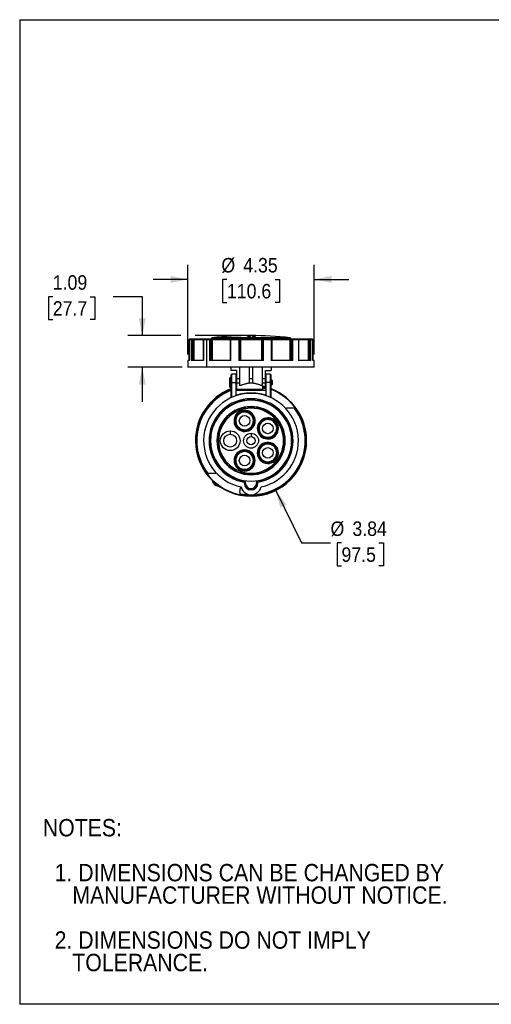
# Model space of a CAD drawing. Header units: inches. Extents: x 0 to 44.2, y 0 to 34.
# Tile 1 of 9: x 0 to 16.3, y 0 to 34. Entities that reach past the tile are written whole.
import ezdxf

# ---------------------------------------------------------------- set-up
doc = ezdxf.new("R2010")
doc.units = ezdxf.units.IN
doc.header["$LTSCALE"] = 4
doc.header["$MEASUREMENT"] = 0
doc.linetypes.add('SLD-Solid', pattern=[0])
doc.layers.add('DIMENSIONS', color=140, linetype='SLD-Solid', lineweight=25)
doc.layers.add('TEXT', color=140, linetype='SLD-Solid', lineweight=25)
doc.layers.add('SLD-DEFPOINTS', color=7, linetype='Continuous')
doc.styles.add('SLDTEXTSTYLE0', font='GOTHIC.TTF', dxfattribs={"width": 0.913})
doc.dimstyles.new('SLDDIMSTYLE0', dxfattribs={"dimtxt": 0.5, "dimasz": 0.6, "dimexe": 0, "dimexo": 0.0625, "dimgap": 0.125, "dimtad": 0, "dimtih": 1, "dimtoh": 1, "dimrnd": 1e-09, "dimzin": 12, "dimdsep": 46, "dimtxsty": 'SLDTEXTSTYLE0', "dimsah": 1, "dimcen": 0, "dimadec": 0, "dimazin": 3, "dimtfac": 1, "dimtofl": 0, "dimtmove": 0, "dimatfit": 3, "dimfxl": 0, "dimfrac": 2, "dimtolj": 1, "dimtzin": 12, "dimarcsym": 0})
doc.dimstyles.new('SLDDIMSTYLE1', dxfattribs={"dimtxt": 0.5, "dimasz": 0.6, "dimexe": 0, "dimexo": 0.0625, "dimgap": 0.125, "dimtad": 0, "dimtih": 1, "dimtoh": 1, "dimrnd": 1e-09, "dimzin": 12, "dimdsep": 46, "dimtxsty": 'SLDTEXTSTYLE0', "dimsah": 1, "dimcen": 0.09, "dimadec": 0, "dimazin": 3, "dimtfac": 1, "dimtmove": 0, "dimatfit": 0, "dimfxl": 0, "dimfrac": 2, "dimtolj": 1, "dimtzin": 12, "dimarcsym": 0})
doc.dimstyles.new('SLDDIMSTYLE2', dxfattribs={"dimtxt": 0.5, "dimasz": 0.6, "dimexe": 0, "dimexo": 0.0625, "dimgap": 0.125, "dimtad": 0, "dimtih": 1, "dimtoh": 1, "dimrnd": 1e-09, "dimzin": 12, "dimdsep": 46, "dimtxsty": 'SLDTEXTSTYLE0', "dimsah": 1, "dimcen": 0.09, "dimadec": 0, "dimazin": 3, "dimtfac": 1, "dimtdec": 3, "dimtmove": 0, "dimatfit": 0, "dimfxl": 0, "dimfrac": 2, "dimtolj": 1, "dimtzin": 12, "dimarcsym": 0})

# ---------------------------------------------------------------- blocks, each defined once
blk = doc.blocks.new('Block2')
at = {"color": 7, "linetype": 'SLD-Solid', "lineweight": 18}
for p, q in [((44, 34), (0, 34)), ((0, 0), (0, 34)), ((44, 0), (44, 34)), ((44, 0), (0, 0))]:
    blk.add_line(p, q, dxfattribs=at)
blk = doc.blocks.new('SW_NOTE_0_3')
at = {"layer": 'TEXT', "color": 0, "char_height": 0.6, "attachment_point": 1, "style": 'SLDTEXTSTYLE0'}
for s, insert in [('NOTES:', (0, 0.766)), ('  1. DIMENSIONS CAN BE CHANGED BY     ', (0, -0.785)), ('     MANUFACTURER WITHOUT NOTICE.', (0, -1.561)), ('  2. DIMENSIONS DO NOT IMPLY ', (0, -3.113)), ('     TOLERANCE.', (0, -3.889))]:
    blk.add_mtext(s, dxfattribs=dict(at, insert=insert))
blk = doc.blocks.new('_D')
at = {"layer": 'DIMENSIONS'}
for p, q in [((8.829, 17.742), (9.722, 15.934)), ((9.722, 15.934), (10.722, 15.934)), ((11.099, 15.934), (10.947, 15.934)), ((10.947, 15.934), (10.947, 15.14)), ((12.392, 15.934), (12.544, 15.934)), ((12.544, 15.934), (12.544, 15.14)), ((10.947, 15.14), (11.099, 15.14)), ((12.544, 15.14), (12.392, 15.14))]:
    blk.add_line(p, q, dxfattribs=at)
blk.add_solid([(8.829, 17.742), (8.987, 17.151), (9.202, 17.257)], dxfattribs=at)
at = {"layer": 'DIMENSIONS', "char_height": 0.5, "attachment_point": 1, "style": 'SLDTEXTSTYLE0'}
for s, insert in [('%%c', (10.722, 16.674)), ('3.84', (11.476, 16.674)), ('97.5', (11.099, 15.779))]:
    blk.add_mtext(s, dxfattribs=dict(at, insert=insert))
blk = doc.blocks.new('_D_1')
at = {"layer": 'DIMENSIONS'}
for p, q in [((5.803, 22.436), (5.803, 25.532)), ((10.155, 22.436), (10.155, 25.532)), ((5.803, 25.032), (4.603, 25.032)), ((7.148, 25.032), (6.996, 25.032)), ((6.996, 25.032), (6.996, 24.238)), ((8.81, 25.032), (8.963, 25.032)), ((8.963, 25.032), (8.963, 24.238)), ((10.155, 25.032), (11.355, 25.032)), ((6.996, 24.238), (7.148, 24.238)), ((8.963, 24.238), (8.81, 24.238))]:
    blk.add_line(p, q, dxfattribs=at)
for points in [[(5.803, 25.032), (5.203, 25.152), (5.203, 24.912)], [(10.155, 25.032), (10.755, 24.912), (10.755, 25.152)]]:
    blk.add_solid(points, dxfattribs=at)
at = {"layer": 'DIMENSIONS', "char_height": 0.5, "attachment_point": 1, "style": 'SLDTEXTSTYLE0'}
for s, insert in [('%%c', (6.956, 25.772)), ('4.35', (7.71, 25.772)), ('110.6', (7.148, 24.877))]:
    blk.add_mtext(s, dxfattribs=dict(at, insert=insert))
blk = doc.blocks.new('_D_2')
at = {"layer": 'DIMENSIONS'}
for p, q in [((1.141, 24.436), (0.989, 24.436)), ((0.989, 24.436), (0.989, 23.642)), ((2.434, 24.436), (2.587, 24.436)), ((2.587, 24.436), (2.587, 23.642)), ((3.228, 24.439), (4.228, 24.439)), ((4.228, 24.439), (4.228, 23.091)), ((0.989, 23.642), (1.141, 23.642)), ((2.587, 23.642), (2.434, 23.642)), ((5.553, 23.091), (3.728, 23.091)), ((7.779, 23.091), (6.053, 23.091)), ((5.603, 21.999), (3.728, 21.999)), ((4.228, 21.999), (4.228, 20.799))]:
    blk.add_line(p, q, dxfattribs=at)
for points in [[(4.228, 23.091), (4.348, 23.691), (4.108, 23.691)], [(4.228, 21.999), (4.108, 21.399), (4.348, 21.399)]]:
    blk.add_solid(points, dxfattribs=at)
at = {"layer": 'DIMENSIONS', "char_height": 0.5, "attachment_point": 1, "style": 'SLDTEXTSTYLE0'}
for s, insert in [('1.09', (1.141, 25.176)), ('27.7', (1.141, 24.28))]:
    blk.add_mtext(s, dxfattribs=dict(at, insert=insert))

msp = doc.modelspace()

# ---------------------------------------------------------------- linework, layer by layer
at = {"color": 7, "linetype": 'SLD-Solid'}
for p, q in [((0, 34), (0, 0)), ((0, 34), (44, 34)), ((44, 0), (0, 0))]:
    msp.add_line(p, q, dxfattribs=at)
for p, q in [((5.844, 22.952), (5.844, 22.236)), ((5.844, 22.952), (5.845, 22.952)), ((5.845, 22.236), (5.845, 22.952)), ((5.845, 22.952), (5.918, 22.952)), ((5.857, 22.964), (5.856, 22.964)), ((5.929, 22.964), (5.857, 22.964)), ((5.918, 22.952), (5.918, 22.236)), ((5.918, 22.952), (5.965, 22.952)), ((5.962, 22.964), (5.929, 22.964)), ((5.993, 22.964), (5.962, 22.964)), ((5.965, 22.236), (5.965, 22.952)), ((5.965, 22.952), (5.996, 22.952)), ((6.016, 22.964), (5.993, 22.964)), ((5.996, 22.952), (5.996, 22.236)), ((5.996, 22.952), (6.01, 22.952)), ((6.01, 22.952), (6.01, 22.236)), ((6.01, 22.952), (6.335, 22.952)), ((6.019, 22.964), (6.016, 22.964)), ((6.346, 22.964), (6.016, 22.964)), ((6.345, 22.964), (6.019, 22.964)), ((6.335, 22.952), (6.335, 22.236)), ((6.335, 22.952), (6.344, 22.952)), ((6.344, 22.236), (6.344, 22.952)), ((6.344, 22.952), (6.44, 22.952)), ((6.353, 22.964), (6.346, 22.964)), ((6.551, 22.964), (6.353, 22.964)), ((6.44, 22.952), (6.44, 21.999)), ((6.44, 22.952), (6.543, 22.952)), ((6.543, 22.952), (6.543, 22.236)), ((6.543, 22.952), (6.597, 22.952)), ((6.588, 22.964), (6.551, 22.964)), ((6.611, 22.964), (6.588, 22.964)), ((6.597, 22.236), (6.597, 22.952)), ((6.597, 22.952), (6.619, 22.952)), ((6.601, 22.975), (6.601, 22.964)), ((6.601, 22.975), (7.979, 22.975)), ((6.635, 22.964), (6.611, 22.964)), ((6.619, 22.952), (6.619, 22.236)), ((6.619, 22.952), (6.635, 22.952)), ((6.641, 22.964), (6.635, 22.964)), ((7.269, 22.964), (6.635, 22.964)), ((6.635, 22.952), (6.635, 22.236)), ((6.635, 22.952), (7.257, 22.952)), ((7.979, 23.014), (6.636, 23.014)), ((7.26, 22.964), (6.641, 22.964)), ((7.255, 22.952), (7.255, 22.236)), ((7.255, 22.952), (7.282, 22.952)), ((7.285, 22.964), (7.267, 22.964)), ((7.282, 22.236), (7.282, 22.952)), ((7.282, 22.952), (7.553, 22.952)), ((7.555, 22.964), (7.285, 22.964)), ((7.553, 22.952), (7.553, 22.236)), ((7.553, 22.952), (7.598, 22.952)), ((7.587, 22.964), (7.555, 22.964)), ((7.595, 22.964), (7.587, 22.964)), ((7.613, 22.964), (7.595, 22.964)), ((7.598, 22.236), (7.598, 22.952)), ((7.598, 22.952), (7.607, 22.952)), ((7.607, 22.952), (7.607, 22.236)), ((7.607, 22.952), (7.62, 22.952)), ((7.622, 22.964), (7.613, 22.964)), ((8.345, 22.964), (7.613, 22.964)), ((7.62, 22.952), (7.62, 22.236)), ((7.62, 22.952), (8.338, 22.952)), ((8.337, 22.964), (7.622, 22.964)), ((7.841, 23.082), (7.841, 23.07)), ((7.95, 23.088), (7.95, 23.087)), ((7.95, 23.087), (7.95, 23.079)), ((7.95, 23.079), (7.95, 23.077)), ((7.95, 23.077), (7.95, 23.065)), ((9.322, 23.014), (7.979, 23.014)), ((7.979, 22.975), (9.357, 22.975)), ((8.009, 23.083), (8.009, 23.071)), ((8.097, 23.083), (8.097, 23.081)), ((8.117, 23.087), (8.117, 23.086)), ((8.117, 23.086), (8.117, 23.078)), ((8.117, 23.078), (8.117, 23.076)), ((8.117, 23.076), (8.117, 23.064)), ((8.338, 22.952), (8.338, 22.236)), ((8.338, 22.952), (8.352, 22.952)), ((8.363, 22.964), (8.345, 22.964)), ((8.352, 22.952), (8.352, 22.236)), ((8.352, 22.952), (8.36, 22.952)), ((8.36, 22.952), (8.36, 22.236)), ((8.36, 22.952), (8.406, 22.952)), ((8.371, 22.964), (8.363, 22.964)), ((8.403, 22.964), (8.371, 22.964)), ((8.673, 22.964), (8.403, 22.964)), ((8.406, 22.236), (8.406, 22.952)), ((8.406, 22.952), (8.677, 22.952)), ((8.692, 22.964), (8.673, 22.964)), ((8.677, 22.952), (8.677, 22.236)), ((8.677, 22.952), (8.704, 22.952)), ((9.324, 22.964), (8.69, 22.964)), ((9.317, 22.964), (8.698, 22.964)), ((8.701, 22.952), (9.323, 22.952)), ((8.704, 22.236), (8.704, 22.952)), ((9.324, 22.964), (9.317, 22.964)), ((9.323, 22.952), (9.323, 22.236)), ((9.323, 22.952), (9.339, 22.952)), ((9.348, 22.964), (9.324, 22.964)), ((9.339, 22.952), (9.339, 22.236)), ((9.339, 22.952), (9.362, 22.952)), ((9.37, 22.964), (9.348, 22.964)), ((9.357, 22.964), (9.357, 22.975)), ((9.362, 22.952), (9.362, 22.236)), ((9.362, 22.952), (9.416, 22.952)), ((9.408, 22.964), (9.37, 22.964)), ((9.605, 22.964), (9.408, 22.964)), ((9.416, 22.236), (9.416, 22.952)), ((9.416, 22.952), (9.614, 22.952)), ((9.612, 22.964), (9.605, 22.964)), ((9.942, 22.964), (9.612, 22.964)), ((9.939, 22.964), (9.614, 22.964)), ((9.614, 22.952), (9.614, 22.236)), ((9.614, 22.952), (9.624, 22.952)), ((9.624, 22.236), (9.624, 22.952)), ((9.624, 22.952), (9.948, 22.952)), ((9.966, 22.964), (9.942, 22.964)), ((9.948, 22.952), (9.948, 22.236)), ((9.948, 22.952), (9.962, 22.952)), ((9.962, 22.952), (9.962, 22.236)), ((9.962, 22.952), (9.993, 22.952)), ((9.996, 22.964), (9.966, 22.964)), ((9.993, 22.952), (9.993, 22.236)), ((9.993, 22.952), (10.04, 22.952)), ((10.029, 22.964), (9.996, 22.964)), ((10.102, 22.964), (10.029, 22.964)), ((10.04, 22.236), (10.04, 22.952)), ((10.04, 22.952), (10.113, 22.952)), ((10.102, 22.964), (10.102, 22.964)), ((10.113, 22.952), (10.113, 22.236)), ((10.113, 22.952), (10.114, 22.952)), ((10.114, 22.236), (10.114, 22.952)), ((5.803, 22.236), (5.803, 21.999)), ((5.845, 22.236), (5.803, 22.236)), ((6.344, 22.236), (5.918, 22.236)), ((7.282, 22.236), (6.543, 22.236)), ((8.406, 22.236), (7.553, 22.236)), ((9.416, 22.236), (8.677, 22.236)), ((10.04, 22.236), (9.614, 22.236)), ((10.155, 22.236), (10.113, 22.236)), ((10.155, 21.999), (10.155, 22.236)), ((6.44, 21.999), (5.803, 21.999)), ((7.015, 21.999), (6.44, 21.999)), ((10.155, 21.999), (7.015, 21.999)), ((7.28, 21.999), (7.28, 21.881)), ((7.477, 21.881), (7.28, 21.881)), ((7.477, 21.881), (7.477, 21.599)), ((7.595, 21.599), (7.595, 21.999)), ((7.92, 21.999), (7.92, 21.599)), ((8.038, 21.599), (8.038, 21.999)), ((8.363, 21.999), (8.363, 21.599)), ((8.481, 21.881), (8.678, 21.881)), ((8.481, 21.599), (8.481, 21.881)), ((8.678, 21.999), (8.678, 21.881)), ((7.28, 21.629), (7.253, 21.629)), ((7.253, 21.314), (7.253, 21.629)), ((7.28, 21.717), (7.28, 21.471)), ((7.28, 21.471), (7.28, 21.198)), ((7.32, 21.471), (7.28, 21.471)), ((7.467, 21.756), (7.32, 21.756)), ((7.32, 21.471), (7.32, 21.756)), ((7.32, 21.471), (7.467, 21.471)), ((7.32, 20.958), (7.32, 21.471)), ((7.467, 21.471), (7.467, 21.756)), ((7.477, 21.558), (7.467, 21.558)), ((7.467, 21.036), (7.467, 21.471)), ((7.595, 21.599), (7.477, 21.599)), ((7.595, 21.452), (7.477, 21.452)), ((8.038, 21.599), (7.92, 21.599)), ((7.92, 21.599), (7.92, 21.452)), ((8.038, 21.452), (7.92, 21.452)), ((7.92, 21.452), (7.92, 21.448)), ((8.038, 21.452), (8.038, 21.599)), ((8.038, 21.452), (8.038, 21.448)), ((8.481, 21.599), (8.363, 21.599)), ((8.481, 21.452), (8.363, 21.452)), ((8.491, 21.569), (8.481, 21.569)), ((8.639, 21.756), (8.491, 21.756)), ((8.491, 21.756), (8.491, 21.471)), ((8.491, 21.471), (8.491, 21.036)), ((8.639, 21.471), (8.491, 21.471)), ((8.639, 21.756), (8.639, 21.471)), ((8.678, 21.471), (8.639, 21.471)), ((8.639, 21.471), (8.639, 20.958)), ((8.678, 21.471), (8.678, 21.717)), ((8.717, 21.53), (8.678, 21.569)), ((8.678, 20.94), (8.678, 21.471)), ((8.717, 21.412), (8.717, 21.53)), ((7.253, 21.314), (7.28, 21.314)), ((7.28, 21.198), (7.28, 20.962)), ((7.467, 21.205), (8.491, 21.205)), ((7.477, 21.241), (7.862, 21.241)), ((7.862, 21.241), (8.056, 21.241)), ((8.056, 21.241), (8.384, 21.241)), ((8.383, 21.323), (8.491, 21.323)), ((8.383, 21.28), (8.491, 21.28)), ((8.678, 21.373), (8.717, 21.412)), ((7.289, 20.944), (7.28, 20.962)), ((7.467, 21.036), (7.467, 21.015)), ((7.473, 21.017), (7.467, 21.036)), ((8.485, 21.017), (8.491, 21.036)), ((8.491, 21.015), (8.491, 21.036)), ((9.197, 20.581), (9.183, 20.568)), ((9.458, 20.581), (9.197, 20.581)), ((8.061, 20.147), (8.073, 20.147)), ((8.122, 20.147), (8.09, 20.147)), ((7.261, 19.804), (7.261, 19.686)), ((7.953, 19.877), (7.943, 19.891)), ((7.979, 19.721), (7.979, 19.603)), ((8.864, 19.886), (8.876, 19.886)), ((8.925, 19.886), (8.894, 19.886)), ((8.365, 19.616), (8.375, 19.63)), ((9.141, 19.463), (9.101, 19.463)), ((7.757, 19.113), (7.757, 19.095)), ((8.244, 19.144), (8.26, 19.138)), ((8.864, 19.041), (8.876, 19.041)), ((8.925, 19.041), (8.894, 19.041)), ((8.061, 18.78), (8.073, 18.78)), ((8.122, 18.78), (8.09, 18.78)), ((6.5, 18.345), (6.761, 18.345)), ((6.761, 18.345), (6.775, 18.358)), ((7.743, 18.034), (7.743, 17.999)), ((7.782, 17.999), (7.782, 18.068)), ((7.789, 17.999), (7.789, 18.074)), ((7.979, 18.284), (7.979, 18.302)), ((8.169, 18.074), (8.169, 17.999)), ((8.176, 18.068), (8.176, 17.999)), ((8.215, 17.999), (8.215, 18.034)), ((7.589, 17.673), (7.62, 17.849)), ((7.624, 17.868), (7.62, 17.849)), ((7.743, 17.999), (7.782, 17.999)), ((7.782, 17.999), (7.789, 17.999)), ((8.176, 17.999), (8.169, 17.999)), ((8.176, 17.999), (8.215, 17.999))]:
    msp.add_line(p, q)
at = {"flags": 128}
for points in [[(6.543, 22.952), (6.543, 22.955), (6.543, 22.957), (6.544, 22.959), (6.545, 22.961), (6.546, 22.962), (6.548, 22.963), (6.549, 22.964), (6.551, 22.964)], [(7.282, 22.952), (7.282, 22.955), (7.282, 22.957), (7.282, 22.959), (7.283, 22.961), (7.283, 22.962), (7.284, 22.963), (7.285, 22.964), (7.285, 22.964)], [(8.677, 22.952), (8.677, 22.955), (8.676, 22.957), (8.676, 22.959), (8.676, 22.961), (8.675, 22.962), (8.674, 22.963), (8.674, 22.964), (8.673, 22.964)], [(9.416, 22.952), (9.415, 22.955), (9.415, 22.957), (9.414, 22.959), (9.413, 22.961), (9.412, 22.962), (9.411, 22.963), (9.409, 22.964), (9.408, 22.964)], [(8.383, 21.34), (8.406, 21.334), (8.452, 21.323)], [(6.634, 18.094), (6.639, 18.075), (6.646, 18.056)], [(7.782, 18.068), (7.786, 18.071), (7.789, 18.074)], [(8.176, 18.068), (8.172, 18.071), (8.169, 18.074)], [(6.825, 17.906), (6.844, 17.903), (6.864, 17.901)]]:
    msp.add_lwpolyline(points, dxfattribs=at)
for centre, radius in [((7.757, 20.147), 0.183), ((8.56, 19.886), 0.183), ((7.261, 19.463), 0.341), ((7.979, 19.463), 0.258), ((7.261, 19.463), 0.222), ((7.979, 19.463), 0.14), ((8.56, 19.041), 0.183), ((7.757, 18.78), 0.183)]:
    msp.add_circle(centre, radius)
for centre, radius, start, end in [((5.856, 22.952), 0.0118, 90, 180), ((5.857, 22.952), 0.0117, 90.5665, 180.5555), ((5.929, 22.953), 0.0115, 91.5946, 181.5104), ((5.952, 22.955), 0.014, 348.6309, 40.3907), ((5.982, 22.955), 0.014, 348.6309, 40.3907), ((6.022, 22.953), 0.0116, 100.5329, 181.3957), ((6.346, 22.952), 0.0118, 90, 180), ((6.355, 22.954), 0.0107, 99.2409, 186.9289), ((6.586, 22.954), 0.0105, 351.9505, 78.5782), ((6.641, 22.975), 0.0394, 96.5294, 180), ((6.609, 22.954), 0.0105, 351.9505, 78.5782), ((6.646, 22.954), 0.0113, 114.9581, 187.1124), ((7.979, 11.28), 11.811, 83.4706, 96.5294), ((7.267, 22.952), 0.0118, 90, 180), ((7.264, 22.959), 0.00577, 124.8895, 167.3946), ((7.569, 22.955), 0.017, 148.2304, 189.5917), ((7.587, 22.952), 0.0116, 359.0242, 88.9898), ((7.595, 22.952), 0.0116, 359.0242, 88.9898), ((7.645, 22.955), 0.0248, 157.8325, 185.3432), ((7.979, 11.28), 11.804, 89.4267, 89.7056), ((7.979, 11.28), 11.802, 89.4266, 89.7055), ((7.979, 11.28), 11.79, 89.426, 89.7052), ((8.314, 22.955), 0.0248, 354.6568, 22.1675), ((8.363, 22.952), 0.0116, 91.0102, 180.9758), ((8.372, 22.952), 0.0116, 91.0102, 180.9758), ((8.389, 22.955), 0.017, 350.4083, 31.7696), ((8.692, 22.952), 0.0118, 0, 90), ((8.695, 22.959), 0.00577, 12.6054, 55.1105), ((9.312, 22.954), 0.0113, 352.8876, 65.0419), ((9.318, 22.975), 0.0394, 0, 83.4706), ((9.35, 22.954), 0.0105, 101.4218, 188.0495), ((9.372, 22.954), 0.0105, 101.4218, 188.0495), ((9.603, 22.954), 0.0107, 353.0711, 80.7591), ((9.612, 22.952), 0.0118, 0, 90), ((9.937, 22.953), 0.0116, 358.6043, 79.4671), ((9.976, 22.955), 0.014, 139.6093, 191.3691), ((10.007, 22.955), 0.014, 139.6093, 191.3691), ((10.029, 22.953), 0.0115, 358.4896, 88.4054), ((10.102, 22.952), 0.0118, 0, 90), ((10.101, 22.952), 0.0117, 359.4445, 89.4335), ((7.32, 21.717), 0.0394, 90, 180), ((8.639, 21.717), 0.0394, 0, 90), ((7.979, 19.463), 1.919, 111.3524, 180), ((7.979, 19.463), 1.9, 111.5847, 0), ((7.979, 19.463), 1.87, 111.943, 216.1001), ((7.979, 19.463), 1.634, 282.1858, 257.8142), ((7.979, 19.463), 1.919, 0, 68.6476), ((7.979, 19.463), 1.9, 0, 68.4153), ((7.979, 19.463), 1.449, 279.3836, 260.6164), ((7.979, 19.463), 1.409, 278.0274, 261.9726), ((7.979, 19.463), 1.402, 277.7742, 262.2258), ((7.979, 19.463), 1.398, 90, 270), ((7.979, 19.463), 1.398, 270, 90), ((7.979, 19.463), 1.179, 90, 270), ((7.979, 19.463), 1.162, 90, 270), ((7.979, 19.463), 1.122, 90, 0), ((7.757, 20.147), 0.365, 126, 0), ((7.757, 20.147), 0.333, 126, 306), ((7.757, 20.147), 0.316, 126, 306), ((7.757, 20.147), 0.365, 0, 126), ((7.757, 20.147), 0.333, 0, 126), ((7.757, 20.147), 0.316, 0, 126), ((7.757, 20.147), 0.304, 0, 126), ((7.979, 19.463), 1.179, 270, 90), ((7.979, 19.463), 1.162, 0, 90), ((7.979, 19.463), 1.122, 0, 90), ((7.979, 19.463), 1.87, 270, 36.1001), ((9.458, 20.542), 0.0394, 36.1001, 90), ((7.757, 20.147), 0.304, 126, 0), ((7.757, 20.147), 0.316, 306, 0), ((7.757, 20.147), 0.333, 306, 0), ((8.56, 19.886), 0.365, 54, 0), ((8.56, 19.886), 0.333, 54, 234), ((8.56, 19.886), 0.316, 54, 234), ((8.56, 19.886), 0.304, 54, 0), ((8.56, 19.886), 0.304, 0, 54), ((8.56, 19.886), 0.316, 0, 54), ((8.56, 19.886), 0.333, 0, 54), ((8.56, 19.886), 0.365, 0, 54), ((8.56, 19.886), 0.333, 234, 0), ((8.56, 19.886), 0.316, 234, 0), ((7.979, 19.463), 1.919, 180, 0), ((7.979, 19.463), 1.162, 270, 0), ((8.56, 19.041), 0.365, 0, 342), ((7.757, 18.78), 0.365, 0, 270), ((7.757, 18.78), 0.333, 90, 270), ((7.757, 18.78), 0.316, 90, 270), ((7.757, 18.78), 0.304, 0, 270), ((7.757, 18.78), 0.333, 0, 90), ((7.757, 18.78), 0.316, 0, 90), ((8.56, 19.041), 0.333, 162, 342), ((8.56, 19.041), 0.333, 0, 162), ((8.56, 19.041), 0.316, 162, 342), ((8.56, 19.041), 0.304, 0, 342), ((8.56, 19.041), 0.316, 0, 162), ((8.56, 19.041), 0.304, 342, 0), ((8.56, 19.041), 0.316, 342, 0), ((8.56, 19.041), 0.333, 342, 0), ((8.56, 19.041), 0.365, 342, 0), ((7.757, 18.78), 0.333, 270, 0), ((7.757, 18.78), 0.365, 270, 0), ((7.757, 18.78), 0.316, 270, 0), ((7.757, 18.78), 0.304, 270, 0), ((6.5, 18.385), 0.0394, 216.1001, 270), ((6.853, 18.121), 0.217, 188.399, 271.5936), ((6.853, 18.121), 0.197, 196.5507, 263.4418), ((7.979, 17.947), 0.354, 193.2639, 346.7361), ((7.979, 17.999), 0.236, 180, 0), ((7.979, 17.999), 0.197, 180, 0), ((7.979, 17.999), 0.19, 180, 0), ((7.628, 17.666), 0.0394, 170, 258.9365), ((7.979, 19.463), 1.87, 258.9365, 270)]:
    msp.add_arc(centre, radius, start, end)
for points, knots in [([(7.266, 22.964), (7.266, 22.964), (7.264, 22.964), (7.262, 22.964), (7.26, 22.964)], [0, 0, 0, 0, 0.370813, 1, 1, 1, 1]), ([(7.95, 23.077), (7.948, 23.077), (7.944, 23.077), (7.937, 23.077), (7.931, 23.077), (7.925, 23.077), (7.919, 23.077), (7.913, 23.077), (7.907, 23.077), (7.901, 23.077), (7.895, 23.077), (7.889, 23.077), (7.884, 23.077), (7.879, 23.078), (7.866, 23.078), (7.848, 23.08), (7.841, 23.081), (7.841, 23.083), (7.845, 23.084), (7.858, 23.085), (7.871, 23.086), (7.883, 23.087), (7.894, 23.087), (7.904, 23.088), (7.916, 23.088), (7.927, 23.088), (7.938, 23.088), (7.946, 23.088), (7.95, 23.088)], [0, 0, 0, 0, 0.018622, 0.03735, 0.056184, 0.075125, 0.094171, 0.113324, 0.132585, 0.151952, 0.171427, 0.191009, 0.2107, 0.230498, 0.250405, 0.358157, 0.499182, 0.499522, 0.603418, 0.686719, 0.749326, 0.786911, 0.823902, 0.860301, 0.896109, 0.931327, 0.965957, 1, 1, 1, 1]), ([(7.95, 23.065), (7.943, 23.065), (7.929, 23.065), (7.909, 23.065), (7.89, 23.065), (7.873, 23.066), (7.859, 23.067), (7.849, 23.068), (7.843, 23.069), (7.841, 23.07), (7.841, 23.07), (7.841, 23.07)], [0, 0, 0, 0, 0.125404, 0.250516, 0.375374, 0.499452, 0.626002, 0.751507, 0.875974, 0.999335, 1, 1, 1, 1]), ([(7.95, 23.087), (7.948, 23.087), (7.945, 23.087), (7.94, 23.087), (7.935, 23.087), (7.923, 23.086), (7.904, 23.086), (7.889, 23.085), (7.882, 23.085), (7.879, 23.084), (7.876, 23.084), (7.873, 23.083), (7.872, 23.083), (7.871, 23.083)], [0, 0, 0, 0, 0.043892, 0.087844, 0.131859, 0.175937, 0.404999, 0.655296, 0.689408, 0.740947, 0.809901, 0.896258, 1, 1, 1, 1]), ([(7.872, 23.082), (7.872, 23.082), (7.872, 23.081), (7.877, 23.081), (7.885, 23.08), (7.895, 23.079), (7.907, 23.079), (7.92, 23.079), (7.935, 23.078), (7.945, 23.079), (7.95, 23.079)], [0, 0, 0, 0, 0.1317325, 0.2702717, 0.3954223, 0.5071732, 0.6265295, 0.7527826, 0.8772667, 1, 1, 1, 1]), ([(8.117, 23.064), (8.11, 23.064), (8.096, 23.064), (8.076, 23.065), (8.057, 23.065), (8.041, 23.066), (8.027, 23.067), (8.016, 23.069), (8.01, 23.07), (8.008, 23.071), (8.009, 23.071), (8.009, 23.071)], [0, 0, 0, 0, 0.125361, 0.250456, 0.375283, 0.499341, 0.625867, 0.75134, 0.875792, 0.999116, 1, 1, 1, 1]), ([(8.117, 23.076), (8.115, 23.076), (8.111, 23.076), (8.104, 23.076), (8.098, 23.076), (8.091, 23.076), (8.084, 23.076), (8.078, 23.077), (8.071, 23.077), (8.065, 23.077), (8.059, 23.077), (8.053, 23.078), (8.047, 23.078), (8.036, 23.078), (8.016, 23.08), (8.009, 23.082), (8.009, 23.083), (8.012, 23.084), (8.024, 23.086), (8.038, 23.087), (8.05, 23.087), (8.06, 23.087), (8.071, 23.087), (8.082, 23.088), (8.094, 23.088), (8.105, 23.087), (8.113, 23.087), (8.117, 23.087)], [0, 0, 0, 0, 0.019418, 0.0391, 0.059046, 0.079256, 0.09973, 0.12047, 0.141474, 0.162744, 0.184279, 0.20608, 0.228147, 0.25048, 0.338554, 0.498972, 0.499422, 0.59419, 0.677493, 0.749307, 0.785775, 0.822021, 0.858048, 0.893858, 0.929452, 0.964832, 1, 1, 1, 1]), ([(8.117, 23.086), (8.115, 23.086), (8.112, 23.086), (8.107, 23.086), (8.102, 23.086), (8.096, 23.086), (8.091, 23.086), (8.086, 23.086), (8.082, 23.086), (8.077, 23.086), (8.072, 23.086), (8.067, 23.086), (8.062, 23.085), (8.056, 23.085), (8.051, 23.085), (8.046, 23.084), (8.042, 23.084), (8.041, 23.084), (8.04, 23.083)], [0, 0, 0, 0, 0.04981, 0.099659, 0.149547, 0.199476, 0.249446, 0.299458, 0.349514, 0.399613, 0.449758, 0.499949, 0.574497, 0.65256, 0.734141, 0.81924, 0.907859, 1, 1, 1, 1]), ([(8.04, 23.082), (8.04, 23.082), (8.041, 23.081), (8.043, 23.081), (8.045, 23.081), (8.047, 23.081), (8.049, 23.08), (8.052, 23.08), (8.055, 23.08), (8.057, 23.08), (8.06, 23.079), (8.063, 23.079), (8.065, 23.079), (8.07, 23.079), (8.077, 23.079), (8.087, 23.078), (8.097, 23.078), (8.107, 23.078), (8.114, 23.078), (8.117, 23.078)], [0, 0, 0, 0, 0.0529647, 0.1038767, 0.1527359, 0.1995421, 0.2442955, 0.2869958, 0.327643, 0.3662373, 0.4027784, 0.4372666, 0.4697017, 0.5000839, 0.6046972, 0.7069896, 0.8069668, 0.9046348, 1, 1, 1, 1]), ([(8.345, 22.964), (8.343, 22.964), (8.341, 22.964), (8.338, 22.964), (8.337, 22.964), (8.337, 22.964)], [-0.03502813, -0.03502813, -0.03502813, -0.03502813, -0.01738735, -0.01738735, -0.00970377, -0.00970377, -0.00970377, -0.00970377]), ([(9.942, 22.964), (9.941, 22.964), (9.941, 22.964), (9.939, 22.964), (9.939, 22.964), (9.939, 22.964)], [-0.03708095, -0.03708095, -0.03708095, -0.03708095, -0.01798308, -0.01798308, -0.01093116, -0.01093116, -0.01093116, -0.01093116]), ([(7.477, 21.452), (7.477, 21.442), (7.477, 21.42), (7.477, 21.389), (7.477, 21.363), (7.477, 21.341), (7.477, 21.323), (7.477, 21.305), (7.477, 21.29), (7.477, 21.275), (7.477, 21.261), (7.477, 21.247), (7.477, 21.24), (7.477, 21.241), (7.477, 21.241)], [0, 0, 0, 0, 0.087332, 0.178303, 0.273008, 0.334632, 0.400633, 0.471036, 0.545865, 0.60855, 0.699418, 0.818534, 0.971659, 1, 1, 1, 1]), ([(7.595, 21.362), (7.595, 21.365), (7.595, 21.371), (7.595, 21.38), (7.595, 21.388), (7.595, 21.397), (7.595, 21.407), (7.595, 21.416), (7.595, 21.425), (7.595, 21.434), (7.595, 21.443), (7.595, 21.449), (7.595, 21.452)], [0, 0, 0, 0, 0.105242, 0.209305, 0.312194, 0.413916, 0.514475, 0.613875, 0.712123, 0.809223, 0.90518, 1, 1, 1, 1]), ([(7.92, 21.448), (7.916, 21.448), (7.907, 21.447), (7.894, 21.445), (7.881, 21.442), (7.867, 21.44), (7.853, 21.437), (7.83, 21.431), (7.797, 21.423), (7.757, 21.412), (7.715, 21.399), (7.675, 21.387), (7.635, 21.374), (7.609, 21.366), (7.595, 21.362)], [0, 0, 0, 0, 0.03803, 0.077348, 0.117976, 0.159936, 0.203248, 0.24793, 0.368033, 0.502355, 0.623483, 0.75587, 0.875013, 1, 1, 1, 1]), ([(8.363, 21.362), (8.35, 21.366), (8.323, 21.374), (8.283, 21.387), (8.243, 21.399), (8.202, 21.412), (8.161, 21.423), (8.124, 21.433), (8.092, 21.44), (8.065, 21.445), (8.047, 21.447), (8.038, 21.448)], [0, 0, 0, 0, 0.124986, 0.244132, 0.376515, 0.49765, 0.631968, 0.752078, 0.840068, 0.922654, 1, 1, 1, 1]), ([(8.363, 21.452), (8.363, 21.449), (8.363, 21.442), (8.363, 21.432), (8.363, 21.422), (8.363, 21.412), (8.363, 21.401), (8.363, 21.391), (8.363, 21.382), (8.363, 21.372), (8.363, 21.365), (8.363, 21.362)], [0, 0, 0, 0, 0.105426, 0.212256, 0.320499, 0.430161, 0.541248, 0.653769, 0.76773, 0.883138, 1, 1, 1, 1]), ([(8.481, 21.332), (8.481, 21.335), (8.481, 21.34), (8.481, 21.348), (8.481, 21.356), (8.481, 21.364), (8.481, 21.372), (8.481, 21.381), (8.481, 21.391), (8.481, 21.404), (8.481, 21.42), (8.481, 21.436), (8.481, 21.447), (8.481, 21.452)], [0, 0, 0, 0, 0.0764049, 0.1514817, 0.2252357, 0.2976722, 0.3687964, 0.4386136, 0.5071291, 0.6336452, 0.7579396, 0.8800464, 1, 1, 1, 1]), ([(7.467, 21.036), (7.475, 21.038), (7.489, 21.042), (7.511, 21.049), (7.533, 21.055), (7.554, 21.061), (7.576, 21.067), (7.598, 21.072), (7.62, 21.077), (7.642, 21.082), (7.665, 21.087), (7.687, 21.091), (7.709, 21.095), (7.731, 21.098), (7.753, 21.101), (7.776, 21.104), (7.798, 21.107), (7.821, 21.109), (7.843, 21.111), (7.866, 21.113), (7.888, 21.114), (7.911, 21.115), (7.934, 21.116), (7.956, 21.117), (7.986, 21.117), (8.023, 21.116), (8.066, 21.115), (8.11, 21.112), (8.153, 21.108), (8.196, 21.103), (8.238, 21.097), (8.281, 21.089), (8.323, 21.081), (8.366, 21.071), (8.408, 21.06), (8.45, 21.049), (8.477, 21.04), (8.491, 21.036)], [0, 0, 0, 0, 0.02252, 0.044917, 0.067198, 0.08937, 0.111441, 0.133418, 0.155307, 0.177117, 0.198855, 0.220529, 0.242147, 0.263715, 0.285243, 0.306738, 0.328207, 0.349659, 0.371102, 0.392544, 0.413992, 0.435455, 0.45694, 0.478455, 0.500009, 0.541282, 0.582442, 0.623543, 0.664643, 0.705797, 0.747061, 0.788491, 0.83014, 0.872064, 0.914314, 0.956943, 1, 1, 1, 1]), ([(8.383, 21.243), (8.383, 21.243), (8.383, 21.243), (8.383, 21.264), (8.383, 21.299), (8.383, 21.334), (8.383, 21.35)], [0, 0, 0, 0, 0.175903, 0.450765, 0.749737, 1, 1, 1, 1])]:
    msp.add_open_spline(points, degree=3, knots=knots)
for points in [[(7.477, 21.599), (7.477, 21.551), (7.477, 21.502), (7.477, 21.452)], [(7.595, 21.452), (7.595, 21.502), (7.595, 21.551), (7.595, 21.599)], [(7.92, 21.452), (7.92, 21.451), (7.92, 21.45), (7.92, 21.448)], [(8.038, 21.448), (8.038, 21.45), (8.038, 21.451), (8.038, 21.452)], [(8.363, 21.599), (8.363, 21.551), (8.363, 21.502), (8.363, 21.452)], [(8.481, 21.452), (8.481, 21.502), (8.481, 21.551), (8.481, 21.599)], [(8.383, 21.35), (8.416, 21.345), (8.449, 21.339), (8.481, 21.332)], [(7.782, 18.068), (7.769, 18.056), (7.756, 18.045), (7.743, 18.034)], [(8.215, 18.034), (8.202, 18.045), (8.189, 18.056), (8.176, 18.068)]]:
    msp.add_open_spline(points, degree=3)

# ---------------------------------------------------------------- block references
at = {"layer": 'SLD-DEFPOINTS'}
msp.add_blockref('Block2', (0, 0), dxfattribs=at)
at = {"layer": 'TEXT'}
msp.add_blockref('SW_NOTE_0_3', (0.798, 5.633), dxfattribs=at)

# ---------------------------------------------------------------- dimensions: what is measured, and where the dimension line sits
at = {"layer": 'DIMENSIONS'}
dim = msp.add_linear_dim(base=(10.155, 25.032), p1=(5.803, 22.236), p2=(10.155, 22.236), text='%%c<>', dimstyle='SLDDIMSTYLE1', dxfattribs=at)
dim.commit()
dim.dimension.update_dxf_attribs({"geometry": '_D_1', "text_midpoint": (7.979, 25.032), "dimtype": 160})
dim = msp.add_linear_dim(base=(4.228, 21.999), p1=(7.979, 23.091), p2=(5.803, 21.999), angle=90, dimstyle='SLDDIMSTYLE2', dxfattribs=at)
dim.commit()
dim.dimension.update_dxf_attribs({"geometry": '_D_2', "text_midpoint": (4.228, 24.439), "dimtype": 160})
dim = msp.add_diameter_dim_2p(p1=(7.129, 21.184), p2=(8.829, 17.742), dimstyle='SLDDIMSTYLE0', dxfattribs=at)
dim.commit()
dim.dimension.update_dxf_attribs({"geometry": '_D', "text_midpoint": (11.745, 15.934), "dimtype": 163})

doc.saveas('drawing.dxf')
